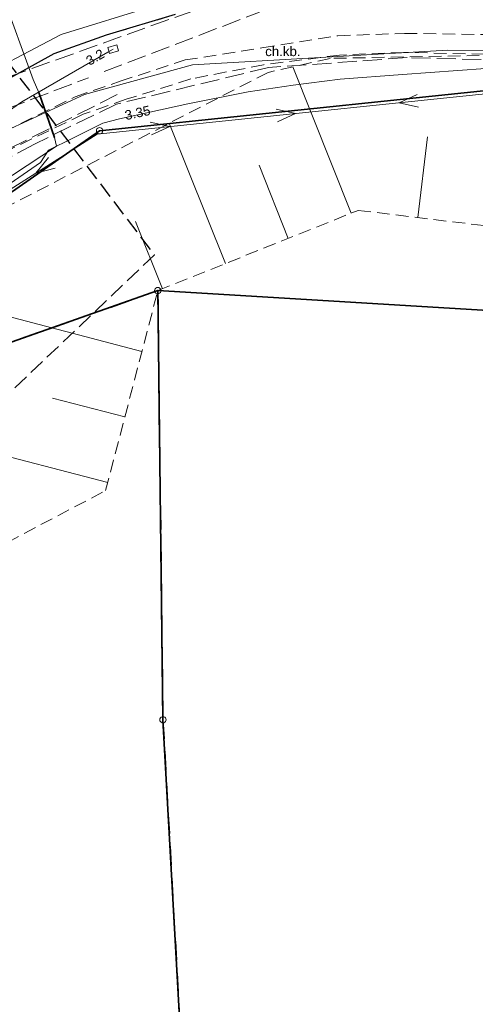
# Model space of a CAD drawing. Extents: x 5461355 to 5464904, y 5969481 to 5972975.
# Tile 35 of 40: x 5462558 to 5462594, y 5972219 to 5972297. Entities that reach past the tile are written whole.
import ezdxf
from ezdxf.enums import TextEntityAlignment as Align

# ---------------------------------------------------------------- set-up
doc = ezdxf.new("R2010")
doc.units = 0
for name, pattern in [('L_0_05', [1.75, 1.25, -0.5]), ('PRZER1-1', [1, 0.5, -0.5]), ('PRZER2-1', [1.5, 1, -0.5]), ('PRZER3-1', [2, 1.5, -0.5]), ('PRZER3-2', [2.5, 1.5, -1])]:
    doc.linetypes.add(name, pattern=pattern)
doc.layers.get('0').update_dxf_attribs({"linetype": 'CONTINUOUS'})
for name, color, linetype, lineweight in [('GEPPGD', 7, 'CONTINUOUS', 18), ('GEPPGO', 7, 'CONTINUOUS', 18), ('GESDZI', 7, 'CONTINUOUS', 18), ('GESJOB', 7, 'CONTINUOUS', 35), ('GSLKRW', 7, 'CONTINUOUS', 25), ('GSSKOA', 7, 'CONTINUOUS', 18), ('GSSKOD', 7, 'CONTINUOUS', 18), ('GSSKOD_O', 7, 'CONTINUOUS', 18), ('GSSZSN', 7, 'CONTINUOUS', 18), ('GULLOB', 7, 'CONTINUOUS', 35), ('GUPIKP', 7, 'CONTINUOUS', 18), ('GUPPRZ_O', 7, 'CONTINUOUS', 18), ('ZAKRES', 3, 'L_0_05', 18)]:
    doc.layers.add(name, color=color, linetype=linetype, lineweight=lineweight)
for name, color, linetype, lineweight, true_color in [('GESKKL', 7, 'CONTINUOUS', 18, 0x24bc24), ('GESUZY', 7, 'CONTINUOUS', 18, 0x008000), ('GULEPR', 1, 'CONTINUOUS', 18, 0xff0000), ('GULGPR', 7, 'CONTINUOUS', 18, 0xbfbf00), ('GULKPR', 7, 'CONTINUOUS', 18, 0x803300), ('GULTPR', 7, 'CONTINUOUS', 18, 0xff9100), ('GULWPR', 5, 'CONTINUOUS', 18, 0x0000ff)]:
    doc.layers.add(name, color=color, linetype=linetype, lineweight=lineweight, true_color=true_color)
doc.styles.add('Arial', font='arial.ttf')

# ---------------------------------------------------------------- blocks, each defined once
blk = doc.blocks.new('GUPIKP1_3')
at = {"color": 0}
blk.add_lwpolyline([(0.375, -0.25), (-0.375, -0.25), (-0.375, 0.25), (0.375, 0.25)], close=True, dxfattribs=at)
blk = doc.blocks.new('GEPPGD1_1')
at = {"color": 0}
blk.add_lwpolyline([(0, 0.25), (0.077254, 0.237764), (0.146946, 0.202254), (0.202254, 0.146946), (0.237764, 0.077254), (0.25, 0), (0.237764, -0.077254), (0.202254, -0.146946), (0.146946, -0.202254), (0.077254, -0.237764), (0, -0.25), (-0.077254, -0.237764), (-0.146946, -0.202254), (-0.202254, -0.146946), (-0.237764, -0.077254), (-0.25, 0), (-0.237764, 0.077254), (-0.202254, 0.146946), (-0.146946, 0.202254), (-0.077254, 0.237764)], close=True, dxfattribs=at)
blk = doc.blocks.new('GEPPGO1_1')
at = {"color": 0}
blk.add_lwpolyline([(0, 0.25), (0.077254, 0.237764), (0.146946, 0.202254), (0.202254, 0.146946), (0.237764, 0.077254), (0.25, 0), (0.237764, -0.077254), (0.202254, -0.146946), (0.146946, -0.202254), (0.077254, -0.237764), (0, -0.25), (-0.077254, -0.237764), (-0.146946, -0.202254), (-0.202254, -0.146946), (-0.237764, -0.077254), (-0.25, 0), (-0.237764, 0.077254), (-0.202254, 0.146946), (-0.146946, 0.202254), (-0.077254, 0.237764)], close=True, dxfattribs=at)
blk = doc.blocks.new('SUEP1')
at = {"color": 0}
blk.add_lwpolyline([(-0.75, -0.5), (0.75, 0), (-0.75, 0.5)], dxfattribs=at)

msp = doc.modelspace()

# ---------------------------------------------------------------- linework, layer by layer
at = {"layer": 'GESDZI', "color": 84, "linetype": 'Continuous', "lineweight": 35, "elevation": 10.22}
for points in [[(5462552.44, 5972302.79), (5462514.49, 5972273.68), (5462499.09, 5972259.82), (5462484.81, 5972241.37), (5462479.23, 5972234.17), (5462464.73, 5972209.82), (5462457.45, 5972184.44), (5462453.87, 5972157.77), (5462457.87, 5972101.97), (5462458.58, 5972092.02), (5462459.45, 5972086.04), (5462459.72, 5972075.93), (5462424.23, 5971963.77), (5462421.07, 5971953.77), (5462377.38, 5971905.1), (5462396.95, 5971904.43), (5462424.66, 5971940.41), (5462468.85, 5972073.61), (5462464.9, 5972151.67), (5462472.7, 5972196.07), (5462523.12, 5972259.37), (5462564.43, 5972288.11), (5462603.85, 5972292.22)], [(5462880.58, 5971864.41), (5462868.07, 5971903.66), (5462716.09, 5971917.91), (5462701.65, 5971919.26), (5462699.25, 5971919.55), (5462696.65, 5971919.73), (5462678.14, 5971921.53), (5462658.22, 5971923.38), (5462639.31, 5971925.14), (5462580.4, 5971930.64), (5462580.99, 5971970.63), (5462581.26, 5971988.63), (5462581.38, 5971996.63), (5462581.71, 5972019.24), (5462579.02, 5972070.41), (5462569.44, 5972241.64), (5462569.03, 5972275.5), (5462523.12, 5972259.37), (5462472.7, 5972196.07), (5462464.9, 5972151.67), (5462468.85, 5972073.61), (5462424.66, 5971940.41), (5462396.95, 5971904.43), (5462373.23, 5971712.32)]]:
    msp.add_lwpolyline(points, dxfattribs=at)
msp.add_lwpolyline([(5462651.22, 5972267.96), (5462653.76, 5972289.26), (5462603.85, 5972292.22), (5462564.43, 5972288.11), (5462523.12, 5972259.37), (5462569.03, 5972275.5), (5462615.12, 5972272.71)], close=True, dxfattribs=at)
at = {"layer": 'GESJOB', "color": 252, "linetype": 'PRZER3-2', "lineweight": 35}
msp.add_lwpolyline([(5462639.31, 5971925.14), (5462580.4, 5971930.64), (5462580.99, 5971970.63), (5462581.26, 5971988.63), (5462581.38, 5971996.63), (5462581.71, 5972019.24), (5462579.02, 5972070.41), (5462569.44, 5972241.64), (5462569.03, 5972275.5), (5462523.12, 5972259.37), (5462472.7, 5972196.07), (5462464.9, 5972151.67), (5462468.85, 5972073.61), (5462424.66, 5971940.41), (5462396.95, 5971904.43), (5462377.38, 5971905.1), (5462365.9, 5971909.32), (5462357.69, 5971912.33), (5462357.51, 5971912.55), (5462260.21, 5971948.8), (5462223.9, 5971961.75), (5462200.87, 5971970.54), (5461925.3, 5971896.94)], dxfattribs=at)
msp.add_lwpolyline([(5462639.31, 5971925.14), (5462580.4, 5971930.64), (5462580.99, 5971970.63), (5462581.26, 5971988.63), (5462581.38, 5971996.63), (5462581.71, 5972019.24), (5462579.02, 5972070.41), (5462569.44, 5972241.64), (5462569.03, 5972275.5), (5462523.12, 5972259.37), (5462472.7, 5972196.07), (5462464.9, 5972151.67), (5462468.85, 5972073.61), (5462424.66, 5971940.41), (5462396.95, 5971904.43), (5462377.38, 5971905.1), (5462365.9, 5971909.32), (5462357.69, 5971912.33), (5462357.51, 5971912.55), (5462260.21, 5971948.8), (5462223.9, 5971961.75), (5462200.87, 5971970.54), (5461925.3, 5971896.94)], dxfattribs=at)
at = {"layer": 'GESKKL', "color": 252, "linetype": 'PRZER3-1', "lineweight": 18}
msp.add_lwpolyline([(5462653.76, 5972289.26), (5462652.826, 5972281.431), (5462641.588, 5972282.055), (5462642.54, 5972289.925), (5462603.85, 5972292.22), (5462564.43, 5972288.11), (5462523.12, 5972259.37), (5462569.03, 5972275.5), (5462584.95, 5972274.536), (5462615.12, 5972272.71), (5462611.335, 5972241.741), (5462709.647, 5972236.049), (5462707.26, 5972248.16), (5462695.34, 5972286.78)], close=True, dxfattribs=at)
at = {"layer": 'GESUZY', "color": 252, "linetype": 'PRZER1-1', "lineweight": 18}
for points in [[(5462552.44, 5972302.79), (5462514.49, 5972273.68), (5462499.09, 5972259.82), (5462484.81, 5972241.37), (5462479.23, 5972234.17), (5462464.73, 5972209.82), (5462457.45, 5972184.44), (5462453.87, 5972157.77), (5462457.87, 5972101.97), (5462458.58, 5972092.02), (5462459.45, 5972086.04), (5462459.72, 5972075.93), (5462459.606, 5972075.568), (5462421.07, 5971953.77), (5462377.38, 5971905.1), (5462396.95, 5971904.43), (5462424.66, 5971940.41), (5462468.85, 5972073.61), (5462464.9, 5972151.67), (5462472.7, 5972196.07), (5462523.12, 5972259.37), (5462564.43, 5972288.11), (5462603.85, 5972292.22)], [(5462639.31, 5971925.14), (5462580.4, 5971930.64), (5462580.99, 5971970.63), (5462581.26, 5971988.63), (5462581.38, 5971996.63), (5462581.658, 5972015.66), (5462581.71, 5972019.24), (5462579.02, 5972070.41), (5462575.8, 5972127.97), (5462573.873, 5972162.41), (5462571.197, 5972210.24), (5462570.072, 5972230.35), (5462569.44, 5972241.64), (5462569.03, 5972275.5), (5462523.12, 5972259.37), (5462472.7, 5972196.07), (5462464.9, 5972151.67), (5462468.85, 5972073.61), (5462424.66, 5971940.41), (5462396.95, 5971904.43), (5462373.23, 5971712.32)]]:
    msp.add_lwpolyline(points, dxfattribs=at)
msp.add_lwpolyline([(5462653.76, 5972289.26), (5462652.826, 5972281.431), (5462641.588, 5972282.055), (5462642.54, 5972289.925), (5462603.85, 5972292.22), (5462564.43, 5972288.11), (5462523.12, 5972259.37), (5462569.03, 5972275.5), (5462584.95, 5972274.536), (5462615.12, 5972272.71), (5462611.335, 5972241.741), (5462709.647, 5972236.049), (5462707.26, 5972248.16), (5462695.34, 5972286.78)], close=True, dxfattribs=at)
at = {"layer": 'GSLKRW', "color": 252, "linetype": 'Continuous', "lineweight": 25}
msp.add_lwpolyline([(5462570.41, 5972297.28), (5462564.95, 5972295.66), (5462560.81, 5972294.19), (5462555.36, 5972291.2), (5462551.96, 5972289.33), (5462547.48, 5972285.68), (5462541.68, 5972282.25), (5462537.24, 5972278.9), (5462528.77, 5972272.35), (5462520.72, 5972265.94), (5462518.12, 5972263.57), (5462503.55, 5972249.04), (5462498.7, 5972243.86), (5462492.85, 5972237.15), (5462489.74, 5972233.19), (5462486.81, 5972229.06), (5462482.96, 5972223.28)], dxfattribs=at)
at = {"layer": 'GSSKOA', "color": 252, "linetype": 'PRZER3-1', "lineweight": 18}
msp.add_lwpolyline([(5462570.41, 5972297.28), (5462564.95, 5972295.66), (5462560.81, 5972294.19), (5462555.36, 5972291.2), (5462551.96, 5972289.33), (5462547.48, 5972285.68), (5462541.68, 5972282.25), (5462537.24, 5972278.9), (5462528.77, 5972272.35), (5462520.72, 5972265.94), (5462518.12, 5972263.57), (5462503.55, 5972249.04), (5462498.7, 5972243.86), (5462495.41, 5972240.18), (5462492.85, 5972237.15), (5462489.74, 5972233.19), (5462486.81, 5972229.06), (5462482.96, 5972223.28)], dxfattribs=at)
at = {"layer": 'GSSKOD', "color": 252, "linetype": 'PRZER2-1', "lineweight": 18}
for points in [[(5462482.96, 5972223.28), (5462486.81, 5972229.06), (5462489.74, 5972233.19), (5462492.85, 5972237.15), (5462495.41, 5972240.18), (5462498.7, 5972243.86), (5462503.55, 5972249.04), (5462518.12, 5972263.57), (5462520.79, 5972265.79), (5462529.36, 5972271.29), (5462538.47, 5972277), (5462543.25, 5972280), (5462548.91, 5972283.3), (5462553.82, 5972286.52), (5462556.87, 5972288.02), (5462562.51, 5972290.8), (5462566.06, 5972292.02), (5462571.18, 5972293.7), (5462577.26, 5972294.65), (5462583.26, 5972295.61), (5462588.52, 5972295.8), (5462597.9, 5972295.67)], [(5462597.84, 5972294.09), (5462588.43, 5972294.3), (5462583.39, 5972294.09), (5462577.39, 5972293.33), (5462571.63, 5972292.2), (5462566.53, 5972290.6), (5462563.14, 5972289.42), (5462557.67, 5972286.79), (5462554.62, 5972285.1), (5462549.51, 5972282.07), (5462544.02, 5972278.65), (5462539.29, 5972275.64), (5462530.23, 5972270.04), (5462522.12, 5972264.91), (5462499.8, 5972242.89), (5462496.56, 5972239.18), (5462494.04, 5972236.1), (5462491.03, 5972232.33), (5462488.11, 5972228.38), (5462484.29, 5972222.54)]]:
    msp.add_lwpolyline(points, dxfattribs=at)
at = {"layer": 'GSSZSN', "color": 252, "linetype": 'PRZER2-1', "lineweight": 18}
msp.add_lwpolyline([(5462553.166, 5972253.54), (5462564.908, 5972259.722), (5462569.03, 5972275.5), (5462584.86, 5972281.832), (5462614.733, 5972278.23), (5462634.795, 5972272.046), (5462666.268, 5972267.771), (5462676.29, 5972263.91), (5462687.05, 5972266.44), (5462662.71, 5972274.776), (5462657.93, 5972275.886), (5462635.977, 5972280.825), (5462608.97, 5972292.883), (5462598.926, 5972294.15), (5462582.646, 5972293.826), (5462577.738, 5972292.716), (5462556.618, 5972281.871)], close=True, dxfattribs=at)
at = {"layer": 'GSSZSN', "color": 252, "linetype": 'Continuous', "lineweight": 18}
for points in [[(5462584.303, 5972281.609), (5462579.684, 5972293.156)], [(5462574.366, 5972277.635), (5462569.936, 5972288.71)], [(5462589.576, 5972281.264), (5462590.344, 5972287.629)], [(5462579.335, 5972279.622), (5462577.026, 5972285.394)], [(5462569.398, 5972275.647), (5462567.277, 5972280.951)], [(5462567.778, 5972270.707), (5462555.644, 5972273.876)], [(5462566.425, 5972265.529), (5462560.708, 5972267.023)], [(5462565.073, 5972260.352), (5462554.338, 5972263.156)]]:
    msp.add_lwpolyline(points, dxfattribs=at)
at = {"layer": 'GULEPR', "color": 1, "linetype": 'Continuous', "lineweight": 18, "true_color": 0xff0000, "elevation": 10.14}
for points in [[(5462459.29, 5972297.15), (5462457.08, 5972286.36), (5462456.65, 5972282.64), (5462457.08, 5972280.16), (5462459.08, 5972276.6), (5462460.65, 5972275.06), (5462470.38, 5972270.21), (5462477.82, 5972268.1), (5462494.57, 5972264.29), (5462503.18, 5972257.54), (5462510.4, 5972252.04), (5462512.55, 5972250.39), (5462521.87, 5972262.5), (5462546.02, 5972277.04), (5462561.04, 5972286.89), (5462560.86, 5972287.58), (5462559.63, 5972291.13), (5462559.19, 5972292.17), (5462556.75, 5972298.92)], [(5462459.29, 5972297.15), (5462457.08, 5972286.36), (5462456.65, 5972282.64), (5462457.08, 5972280.16), (5462459.08, 5972276.6), (5462460.65, 5972275.06), (5462470.38, 5972270.21), (5462477.82, 5972268.1), (5462494.57, 5972264.29), (5462503.18, 5972257.54), (5462510.4, 5972252.04), (5462512.55, 5972250.39), (5462521.87, 5972262.5), (5462546.02, 5972277.04), (5462561.04, 5972286.89), (5462560.86, 5972287.58), (5462559.63, 5972291.13), (5462559.19, 5972292.17), (5462556.75, 5972298.92)], [(5462471.06, 5972220.73), (5462522.195, 5972261.149), (5462564.25, 5972287.859), (5462603.754, 5972291.955), (5462636.144, 5972287.306), (5462663.052, 5972286.896), (5462691.01, 5972286.76)], [(5462471.06, 5972220.73), (5462522.195, 5972261.149), (5462564.25, 5972287.859), (5462603.754, 5972291.955), (5462636.144, 5972287.306), (5462663.052, 5972286.896), (5462691.01, 5972286.76)]]:
    msp.add_lwpolyline(points, dxfattribs=at)
at = {"layer": 'GULEPR', "color": 1, "linetype": 'PRZER3-1', "lineweight": 18, "true_color": 0xff0000, "elevation": 10.14}
msp.add_lwpolyline([(5462596.562, 5972293.683), (5462588.728, 5972293.89), (5462577.776, 5972293.104), (5462565.765, 5972290.217), (5462559.278, 5972287.065), (5462550.469, 5972282.342), (5462534.432, 5972271.143), (5462524.342, 5972263.185), (5462521.95, 5972261.441), (5462512.828, 5972250.349), (5462496.493, 5972231.526), (5462491.457, 5972225.506), (5462477.057, 5972232.79)], dxfattribs=at)
msp.add_lwpolyline([(5462596.562, 5972293.683), (5462588.728, 5972293.89), (5462577.776, 5972293.104), (5462565.765, 5972290.217), (5462559.278, 5972287.065), (5462550.469, 5972282.342), (5462534.432, 5972271.143), (5462524.342, 5972263.185), (5462521.95, 5972261.441), (5462512.828, 5972250.349), (5462496.493, 5972231.526), (5462491.457, 5972225.506), (5462477.057, 5972232.79)], dxfattribs=at)
msp.add_lwpolyline([(5462596.562, 5972293.683), (5462588.728, 5972293.89), (5462577.776, 5972293.104), (5462565.765, 5972290.217), (5462559.278, 5972287.065), (5462550.469, 5972282.342), (5462534.432, 5972271.143), (5462524.342, 5972263.185), (5462521.95, 5972261.441), (5462512.828, 5972250.349), (5462496.493, 5972231.526), (5462491.457, 5972225.506), (5462477.057, 5972232.79)], dxfattribs=at)
msp.add_lwpolyline([(5462596.562, 5972293.683), (5462588.728, 5972293.89), (5462577.776, 5972293.104), (5462565.765, 5972290.217), (5462559.278, 5972287.065), (5462550.469, 5972282.342), (5462534.432, 5972271.143), (5462524.342, 5972263.185), (5462521.95, 5972261.441), (5462512.828, 5972250.349), (5462496.493, 5972231.526), (5462491.457, 5972225.506), (5462477.057, 5972232.79)], dxfattribs=at)
at = {"layer": 'GULGPR', "color": 52, "linetype": 'Continuous', "lineweight": 18, "true_color": 0xbfbf00, "elevation": 10.14}
msp.add_lwpolyline([(5462525.34, 5972260.15), (5462527.03, 5972261.73), (5462529.22, 5972263.6), (5462533.48, 5972266.96), (5462535.47, 5972268.49), (5462544.56, 5972274.8), (5462550.43, 5972279.17), (5462559.77, 5972285.6), (5462560.39, 5972286.58), (5462562.31, 5972287.52), (5462564.69, 5972288.71), (5462566.01, 5972289.06), (5462571.41, 5972290.23), (5462576.18, 5972291.19), (5462579.72, 5972291.72), (5462583.44, 5972292.18), (5462588.35, 5972292.56), (5462594.91, 5972293.03)], dxfattribs=at)
at = {"layer": 'GULKPR', "linetype": 'PRZER3-1', "lineweight": 18}
for points in [[(5462544.005, 5972287.637), (5462581.628, 5972301.076)], [(5462564.8, 5972292.782), (5462577.052, 5972297.467)], [(5462547.753, 5972286.263), (5462563.549, 5972292.303)]]:
    msp.add_lwpolyline(points, dxfattribs=at)
at = {"layer": 'GULLOB', "color": 1, "linetype": 'Continuous', "lineweight": 35, "true_color": 0xff0000, "elevation": 10.12}
msp.add_lwpolyline([(5462559.63, 5972291.13), (5462560.86, 5972287.58)], dxfattribs=at)
at = {"layer": 'GULTPR', "color": 30, "linetype": 'Continuous', "lineweight": 18, "true_color": 0xff9100, "elevation": 10.14}
for points in [[(5462568.74, 5972297.98), (5462561.41, 5972295.72), (5462553.77, 5972291.72), (5462541.87, 5972283.34), (5462532.95, 5972276.8), (5462510.33, 5972258.01), (5462509.39, 5972256.77), (5462508.65, 5972251.67), (5462506.09, 5972248.41)], [(5462568.74, 5972297.98), (5462561.41, 5972295.72), (5462553.77, 5972291.72), (5462541.87, 5972283.34), (5462532.95, 5972276.8), (5462510.33, 5972258.01), (5462509.39, 5972256.77), (5462508.65, 5972251.67), (5462506.09, 5972248.41)], [(5462502.97, 5972242.46), (5462503.281, 5972242.848), (5462512.38, 5972253.73), (5462522.78, 5972264.67), (5462545.76, 5972281.58), (5462558.29, 5972290.39), (5462565.077, 5972294.308), (5462565.505, 5972294.555)], [(5462502.97, 5972242.46), (5462503.281, 5972242.848), (5462512.38, 5972253.73), (5462522.78, 5972264.67), (5462545.76, 5972281.58), (5462558.29, 5972290.39), (5462565.077, 5972294.308), (5462565.505, 5972294.555)]]:
    msp.add_lwpolyline(points, dxfattribs=at)
at = {"layer": 'GULTPR', "color": 30, "linetype": 'PRZER3-1', "lineweight": 18, "true_color": 0xff9100, "elevation": 10.14}
msp.add_lwpolyline([(5462565.814, 5972290.966), (5462549.016, 5972282.53), (5462537.147, 5972275.242), (5462521.887, 5972261.922), (5462503.209, 5972242.749)], dxfattribs=at)
msp.add_lwpolyline([(5462565.814, 5972290.966), (5462549.016, 5972282.53), (5462537.147, 5972275.242), (5462521.887, 5972261.922), (5462503.209, 5972242.749)], dxfattribs=at)
at = {"layer": 'GULWPR', "color": 5, "linetype": 'Continuous', "lineweight": 18, "true_color": 0x0000ff, "elevation": 10.14}
msp.add_lwpolyline([(5462603.86, 5972294.31), (5462591.95, 5972294.48), (5462571.78, 5972293.31), (5462563.24, 5972290.97), (5462555.34, 5972287.34), (5462534.81, 5972274.06), (5462522.33, 5972266.2), (5462514.54, 5972258.78), (5462503.76, 5972247.07), (5462500.55, 5972243.78), (5462492.53, 5972234.05), (5462484.37, 5972239.52), (5462483.55, 5972240.1), (5462479.5, 5972241.98), (5462478.83, 5972240.96), (5462478.03, 5972239.31)], dxfattribs=at)
at = {"layer": 'ZAKRES', "lineweight": 30, "flags": 128}
msp.add_lwpolyline([(5462543.8, 5972311.19), (5462511.46, 5972288.78), (5462481.09, 5972259.6), (5462422.01, 5972247.35), (5462418.13, 5972209.64), (5462389.82, 5972163.08), (5462367.15, 5972078.93), (5462475.94, 5972049.63), (5462481.47, 5972081.94), (5462475.95, 5972139.11), (5462481.03, 5972188.17), (5462517.69, 5972229.73), (5462568.77, 5972278.32)], close=True, dxfattribs=at)

# ---------------------------------------------------------------- block references
at = {"layer": 'GEPPGD', "color": 252, "linetype": 'Continuous', "lineweight": 18}
msp.add_blockref('GEPPGD1_1', (5462564.43, 5972288.11, 10.24), dxfattribs=at)
at = {"layer": 'GEPPGO', "color": 252, "linetype": 'Continuous', "lineweight": 18}
for p in [(5462569.03, 5972275.5, 10.24), (5462569.44, 5972241.64, 10.24)]:
    msp.add_blockref('GEPPGO1_1', p, dxfattribs=at)
at = {"layer": 'GULEPR', "color": 1, "linetype": 'Continuous', "lineweight": 18, "true_color": 0xff0000}
for p, rotation in [((5462588.834, 5972290.408, 10.14), 185.9204365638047), ((5462579.17, 5972289.406, 10.14), 5.920436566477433), ((5462569.223, 5972288.374, 10.14), 5.920436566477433), ((5462560.029, 5972285.178, 10.14), 212.4209626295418)]:
    msp.add_blockref('SUEP1', p, dxfattribs=dict(at, rotation=rotation))
at = {"layer": 'GUPIKP', "color": 252, "linetype": 'Continuous', "lineweight": 18, "rotation": 16.65076174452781}
msp.add_blockref('GUPIKP1_3', (5462565.505, 5972294.555, 10.16), dxfattribs=at)

# ---------------------------------------------------------------- texts
at = {"layer": 'GSSKOD_O', "color": 252, "linetype": 'Continuous', "lineweight": 0, "style": 'Arial'}
msp.add_text('ch.kb.', height=0.75, dxfattribs=at).set_placement((5462578.91, 5972294.006, 10.8), align=Align.CENTER)
at = {"layer": 'GUPPRZ_O', "color": 30, "linetype": 'Continuous', "lineweight": 0, "true_color": 0xff9100, "style": 'Arial'}
msp.add_text('3.2', height=0.75, rotation=29.99654, dxfattribs=at).set_placement((5462564.898, 5972293.96, 10.8), align=Align.RIGHT)
at = {"layer": 'GUPPRZ_O', "color": 52, "linetype": 'Continuous', "lineweight": 0, "true_color": 0xbfbf00, "style": 'Arial'}
msp.add_text('3.35', height=0.75, rotation=12.22513, dxfattribs=at).set_placement((5462566.517, 5972288.953, 10.8))

doc.saveas('drawing.dxf')
